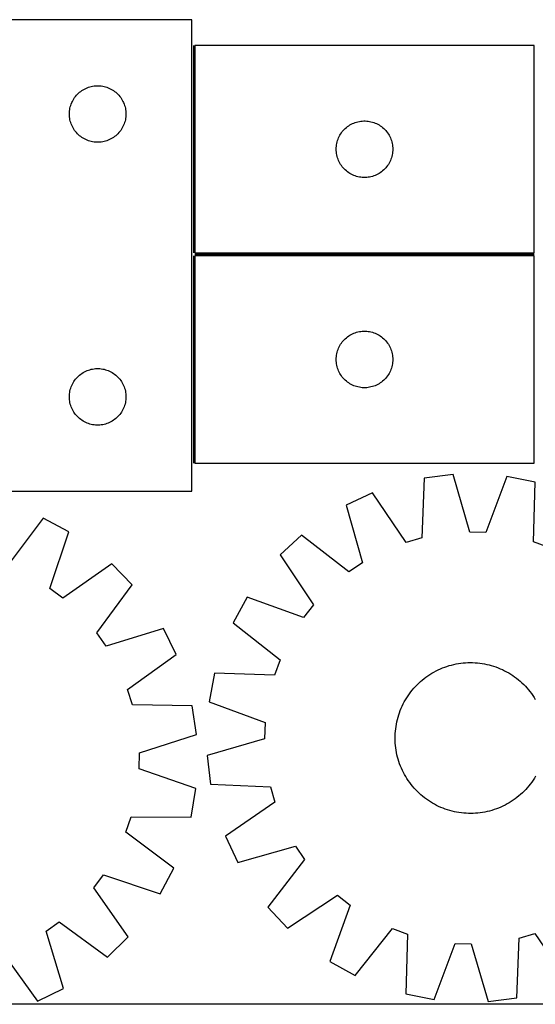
# Model space of a CAD drawing. Header units: millimetres. Extents: x 7 to 1493, y 7 to 2993.
# Tile 11 of 13: x 863 to 1136, y 2471 to 2993. Entities that reach past the tile are written whole.
import ezdxf

# ---------------------------------------------------------------- set-up
doc = ezdxf.new("R2010")
doc.units = ezdxf.units.MM
doc.layers.add('COMMON', color=5, linetype='CONTINUOUS', true_color=0x0000ff)
doc.layers.add('CUT', color=7, linetype='CONTINUOUS', true_color=0x000000)

msp = doc.modelspace()

# ---------------------------------------------------------------- linework, layer by layer
at = {"layer": 'COMMON'}
for p, q in [((954.869961, 2979.752233), (954.869961, 2869.752233)), ((954.869961, 2868.252232), (954.869961, 2758.252232)), ((1135.619962, 2869.002233), (955.619962, 2869.002233))]:
    msp.add_line(p, q, dxfattribs=at)
at = {"layer": 'CUT'}
for p, q in [((954.119961, 2993.429723), (654.119961, 2993.429723)), ((954.119961, 2743.429723), (954.119961, 2993.429723)), ((1135.619962, 2979.752233), (955.619962, 2979.752233)), ((955.619962, 2979.752233), (955.619962, 2869.752233)), ((1135.619962, 2869.752233), (1135.619962, 2979.752233)), ((894.511063, 2954.94793), (895.116747, 2955.427312)), ((895.116747, 2955.427312), (895.746305, 2955.874878)), ((895.746305, 2955.874878), (896.398069, 2956.289442)), ((896.398069, 2956.289442), (897.07031, 2956.669905)), ((897.07031, 2956.669905), (897.761245, 2957.015257)), ((897.761245, 2957.015257), (898.469042, 2957.324583)), ((898.469042, 2957.324583), (899.191825, 2957.597062)), ((899.191825, 2957.597062), (899.927676, 2957.831971)), ((899.927676, 2957.831971), (900.674645, 2958.028689)), ((900.674645, 2958.028689), (901.430749, 2958.186692)), ((901.430749, 2958.186692), (902.193985, 2958.305563)), ((902.193985, 2958.305563), (902.962329, 2958.384986)), ((902.962329, 2958.384986), (903.733742, 2958.42475)), ((903.733742, 2958.42475), (904.506179, 2958.42475)), ((904.506179, 2958.42475), (905.277593, 2958.384986)), ((905.277593, 2958.384986), (906.045936, 2958.305563)), ((906.045936, 2958.305563), (906.809172, 2958.186692)), ((906.809172, 2958.186692), (907.565277, 2958.028689)), ((907.565277, 2958.028689), (908.312245, 2957.831971)), ((908.312245, 2957.831971), (909.048097, 2957.597062)), ((909.048097, 2957.597062), (909.770879, 2957.324583)), ((909.770879, 2957.324583), (910.478677, 2957.015257)), ((910.478677, 2957.015257), (911.169612, 2956.669905)), ((911.169612, 2956.669905), (911.841853, 2956.289442)), ((911.841853, 2956.289442), (912.493617, 2955.874878)), ((912.493617, 2955.874878), (913.123175, 2955.427312)), ((913.123175, 2955.427312), (913.728858, 2954.94793)), ((890.375207, 2949.436532), (890.702655, 2950.13613)), ((890.702655, 2950.13613), (891.065682, 2950.817944)), ((891.065682, 2950.817944), (891.463327, 2951.480166)), ((891.463327, 2951.480166), (891.894536, 2952.12104)), ((891.894536, 2952.12104), (892.358164, 2952.738865)), ((892.358164, 2952.738865), (892.852982, 2953.332005)), ((892.852982, 2953.332005), (893.377678, 2953.898885)), ((893.377678, 2953.898885), (893.930861, 2954.438004)), ((893.930861, 2954.438004), (894.511063, 2954.94793)), ((913.728858, 2954.94793), (914.309061, 2954.438004)), ((914.309061, 2954.438004), (914.862244, 2953.898885)), ((914.862244, 2953.898885), (915.38694, 2953.332005)), ((915.38694, 2953.332005), (915.881758, 2952.738865)), ((915.881758, 2952.738865), (916.345386, 2952.12104)), ((916.345386, 2952.12104), (916.776594, 2951.480166)), ((916.776594, 2951.480166), (917.174239, 2950.817944)), ((917.174239, 2950.817944), (917.537267, 2950.13613)), ((917.537267, 2950.13613), (917.864714, 2949.436532)), ((889.139849, 2944.201904), (889.199463, 2944.972038)), ((889.199463, 2944.972038), (889.298642, 2945.738082)), ((889.298642, 2945.738082), (889.437126, 2946.498004)), ((889.437126, 2946.498004), (889.614545, 2947.24979)), ((889.614545, 2947.24979), (889.83043, 2947.991446)), ((889.83043, 2947.991446), (890.084209, 2948.721004)), ((890.084209, 2948.721004), (890.375207, 2949.436532)), ((917.864714, 2949.436532), (918.155713, 2948.721004)), ((918.155713, 2948.721004), (918.409492, 2947.991446)), ((918.409492, 2947.991446), (918.625377, 2947.24979)), ((918.625377, 2947.24979), (918.802796, 2946.498004)), ((918.802796, 2946.498004), (918.941279, 2945.738082)), ((918.941279, 2945.738082), (919.040459, 2944.972038)), ((919.040459, 2944.972038), (919.100072, 2944.201904)), ((889.119961, 2943.429723), (889.139849, 2944.201904)), ((889.139849, 2942.657542), (889.119961, 2943.429723)), ((889.199463, 2941.887408), (889.139849, 2942.657542)), ((889.298642, 2941.121364), (889.199463, 2941.887408)), ((889.437126, 2940.361442), (889.298642, 2941.121364)), ((889.614545, 2939.609656), (889.437126, 2940.361442)), ((889.83043, 2938.868001), (889.614545, 2939.609656)), ((918.625377, 2939.609656), (918.409492, 2938.868001)), ((918.802796, 2940.361442), (918.625377, 2939.609656)), ((918.941279, 2941.121364), (918.802796, 2940.361442)), ((919.040459, 2941.887408), (918.941279, 2941.121364)), ((919.100072, 2942.657542), (919.040459, 2941.887408)), ((919.100072, 2944.201904), (919.119961, 2943.429723)), ((919.119961, 2943.429723), (919.100072, 2942.657542)), ((1042.93075, 2939.509202), (1043.693986, 2939.628073)), ((1043.693986, 2939.628073), (1044.46233, 2939.707496)), ((1044.46233, 2939.707496), (1045.233743, 2939.74726)), ((1045.233743, 2939.74726), (1046.00618, 2939.74726)), ((1046.00618, 2939.74726), (1046.777594, 2939.707496)), ((1046.777594, 2939.707496), (1047.545937, 2939.628073)), ((1047.545937, 2939.628073), (1048.309173, 2939.509202)), ((890.084209, 2938.138442), (889.83043, 2938.868001)), ((890.375207, 2937.422914), (890.084209, 2938.138442)), ((890.702655, 2936.723316), (890.375207, 2937.422914)), ((891.065682, 2936.041502), (890.702655, 2936.723316)), ((891.463327, 2935.37928), (891.065682, 2936.041502)), ((891.894536, 2934.738407), (891.463327, 2935.37928)), ((892.358164, 2934.120581), (891.894536, 2934.738407)), ((916.345386, 2934.738407), (915.881758, 2934.120581)), ((916.776594, 2935.37928), (916.345386, 2934.738407)), ((917.174239, 2936.041502), (916.776594, 2935.37928)), ((917.537267, 2936.723316), (917.174239, 2936.041502)), ((917.864714, 2937.422914), (917.537267, 2936.723316)), ((918.155713, 2938.138442), (917.864714, 2937.422914)), ((918.409492, 2938.868001), (918.155713, 2938.138442)), ((1033.858165, 2934.061375), (1034.352983, 2934.654515)), ((1034.352983, 2934.654515), (1034.877679, 2935.221395)), ((1034.877679, 2935.221395), (1035.430862, 2935.760514)), ((1035.430862, 2935.760514), (1036.011064, 2936.27044)), ((1036.011064, 2936.27044), (1036.616748, 2936.749822)), ((1036.616748, 2936.749822), (1037.246306, 2937.197388)), ((1037.246306, 2937.197388), (1037.89807, 2937.611953)), ((1037.89807, 2937.611953), (1038.570311, 2937.992415)), ((1038.570311, 2937.992415), (1039.261246, 2938.337767)), ((1039.261246, 2938.337767), (1039.969043, 2938.647093)), ((1039.969043, 2938.647093), (1040.691826, 2938.919572)), ((1040.691826, 2938.919572), (1041.427677, 2939.154481)), ((1041.427677, 2939.154481), (1042.174646, 2939.351199)), ((1042.174646, 2939.351199), (1042.93075, 2939.509202)), ((1048.309173, 2939.509202), (1049.065278, 2939.351199)), ((1049.065278, 2939.351199), (1049.812246, 2939.154481)), ((1049.812246, 2939.154481), (1050.548098, 2938.919572)), ((1050.548098, 2938.919572), (1051.27088, 2938.647093)), ((1051.27088, 2938.647093), (1051.978678, 2938.337767)), ((1051.978678, 2938.337767), (1052.669613, 2937.992415)), ((1052.669613, 2937.992415), (1053.341854, 2937.611953)), ((1053.341854, 2937.611953), (1053.993618, 2937.197388)), ((1053.993618, 2937.197388), (1054.623176, 2936.749822)), ((1054.623176, 2936.749822), (1055.228859, 2936.27044)), ((1055.228859, 2936.27044), (1055.809062, 2935.760514)), ((1055.809062, 2935.760514), (1056.362245, 2935.221395)), ((1056.362245, 2935.221395), (1056.886941, 2934.654515)), ((1056.886941, 2934.654515), (1057.381759, 2934.061375)), ((892.852982, 2933.527441), (892.358164, 2934.120581)), ((893.377678, 2932.960561), (892.852982, 2933.527441)), ((893.930861, 2932.421443), (893.377678, 2932.960561)), ((894.511063, 2931.911516), (893.930861, 2932.421443)), ((895.116747, 2931.432134), (894.511063, 2931.911516)), ((895.746305, 2930.984568), (895.116747, 2931.432134)), ((896.398069, 2930.570004), (895.746305, 2930.984568)), ((897.07031, 2930.189541), (896.398069, 2930.570004)), ((897.761245, 2929.844189), (897.07031, 2930.189541)), ((898.469042, 2929.534864), (897.761245, 2929.844189)), ((899.191825, 2929.262385), (898.469042, 2929.534864)), ((899.927676, 2929.027475), (899.191825, 2929.262385)), ((909.048097, 2929.262385), (908.312245, 2929.027475)), ((909.770879, 2929.534864), (909.048097, 2929.262385)), ((910.478677, 2929.844189), (909.770879, 2929.534864)), ((911.169612, 2930.189541), (910.478677, 2929.844189)), ((911.841853, 2930.570004), (911.169612, 2930.189541)), ((912.493617, 2930.984568), (911.841853, 2930.570004)), ((913.123175, 2931.432134), (912.493617, 2930.984568)), ((913.728858, 2931.911516), (913.123175, 2931.432134)), ((914.309061, 2932.421443), (913.728858, 2931.911516)), ((914.862244, 2932.960561), (914.309061, 2932.421443)), ((915.38694, 2933.527441), (914.862244, 2932.960561)), ((915.881758, 2934.120581), (915.38694, 2933.527441)), ((1031.114546, 2928.5723), (1031.330431, 2929.313956)), ((1031.330431, 2929.313956), (1031.58421, 2930.043514)), ((1031.58421, 2930.043514), (1031.875208, 2930.759042)), ((1031.875208, 2930.759042), (1032.202656, 2931.45864)), ((1032.202656, 2931.45864), (1032.565683, 2932.140454)), ((1032.565683, 2932.140454), (1032.963328, 2932.802676)), ((1032.963328, 2932.802676), (1033.394537, 2933.44355)), ((1033.394537, 2933.44355), (1033.858165, 2934.061375)), ((1057.381759, 2934.061375), (1057.845387, 2933.44355)), ((1057.845387, 2933.44355), (1058.276595, 2932.802676)), ((1058.276595, 2932.802676), (1058.67424, 2932.140454)), ((1058.67424, 2932.140454), (1059.037268, 2931.45864)), ((1059.037268, 2931.45864), (1059.364715, 2930.759042)), ((1059.364715, 2930.759042), (1059.655714, 2930.043514)), ((1059.655714, 2930.043514), (1059.909493, 2929.313956)), ((1059.909493, 2929.313956), (1060.125378, 2928.5723)), ((900.674645, 2928.830757), (899.927676, 2929.027475)), ((901.430749, 2928.672754), (900.674645, 2928.830757)), ((902.193985, 2928.553883), (901.430749, 2928.672754)), ((902.962329, 2928.47446), (902.193985, 2928.553883)), ((903.733742, 2928.434696), (902.962329, 2928.47446)), ((904.506179, 2928.434696), (903.733742, 2928.434696)), ((905.277593, 2928.47446), (904.506179, 2928.434696)), ((906.045936, 2928.553883), (905.277593, 2928.47446)), ((906.809172, 2928.672754), (906.045936, 2928.553883)), ((907.565277, 2928.830757), (906.809172, 2928.672754)), ((908.312245, 2929.027475), (907.565277, 2928.830757)), ((1030.619962, 2924.752233), (1030.63985, 2925.524414)), ((1030.63985, 2923.980052), (1030.619962, 2924.752233)), ((1030.63985, 2925.524414), (1030.699464, 2926.294548)), ((1030.699464, 2923.209918), (1030.63985, 2923.980052)), ((1030.699464, 2926.294548), (1030.798643, 2927.060592)), ((1030.798643, 2927.060592), (1030.937127, 2927.820514)), ((1030.937127, 2927.820514), (1031.114546, 2928.5723)), ((1060.125378, 2928.5723), (1060.302797, 2927.820514)), ((1060.302797, 2927.820514), (1060.44128, 2927.060592)), ((1060.44128, 2927.060592), (1060.54046, 2926.294548)), ((1060.54046, 2926.294548), (1060.600073, 2925.524414)), ((1060.600073, 2923.980052), (1060.54046, 2923.209918)), ((1060.600073, 2925.524414), (1060.619962, 2924.752233)), ((1060.619962, 2924.752233), (1060.600073, 2923.980052)), ((1030.798643, 2922.443874), (1030.699464, 2923.209918)), ((1030.937127, 2921.683952), (1030.798643, 2922.443874)), ((1031.114546, 2920.932166), (1030.937127, 2921.683952)), ((1031.330431, 2920.190511), (1031.114546, 2920.932166)), ((1031.58421, 2919.460952), (1031.330431, 2920.190511)), ((1031.875208, 2918.745425), (1031.58421, 2919.460952)), ((1032.202656, 2918.045826), (1031.875208, 2918.745425)), ((1059.364715, 2918.745425), (1059.037268, 2918.045826)), ((1059.655714, 2919.460952), (1059.364715, 2918.745425)), ((1059.909493, 2920.190511), (1059.655714, 2919.460952)), ((1060.125378, 2920.932166), (1059.909493, 2920.190511)), ((1060.302797, 2921.683952), (1060.125378, 2920.932166)), ((1060.44128, 2922.443874), (1060.302797, 2921.683952)), ((1060.54046, 2923.209918), (1060.44128, 2922.443874)), ((1032.565683, 2917.364012), (1032.202656, 2918.045826)), ((1032.963328, 2916.70179), (1032.565683, 2917.364012)), ((1033.394537, 2916.060917), (1032.963328, 2916.70179)), ((1033.858165, 2915.443091), (1033.394537, 2916.060917)), ((1034.352983, 2914.849951), (1033.858165, 2915.443091)), ((1034.877679, 2914.283071), (1034.352983, 2914.849951)), ((1035.430862, 2913.743953), (1034.877679, 2914.283071)), ((1036.011064, 2913.234026), (1035.430862, 2913.743953)), ((1055.809062, 2913.743953), (1055.228859, 2913.234026)), ((1056.362245, 2914.283071), (1055.809062, 2913.743953)), ((1056.886941, 2914.849951), (1056.362245, 2914.283071)), ((1057.381759, 2915.443091), (1056.886941, 2914.849951)), ((1057.845387, 2916.060917), (1057.381759, 2915.443091)), ((1058.276595, 2916.70179), (1057.845387, 2916.060917)), ((1058.67424, 2917.364012), (1058.276595, 2916.70179)), ((1059.037268, 2918.045826), (1058.67424, 2917.364012)), ((1036.616748, 2912.754644), (1036.011064, 2913.234026)), ((1037.246306, 2912.307078), (1036.616748, 2912.754644)), ((1037.89807, 2911.892514), (1037.246306, 2912.307078)), ((1038.570311, 2911.512051), (1037.89807, 2911.892514)), ((1039.261246, 2911.166699), (1038.570311, 2911.512051)), ((1039.969043, 2910.857374), (1039.261246, 2911.166699)), ((1040.691826, 2910.584895), (1039.969043, 2910.857374)), ((1041.427677, 2910.349985), (1040.691826, 2910.584895)), ((1042.174646, 2910.153268), (1041.427677, 2910.349985)), ((1042.93075, 2909.995264), (1042.174646, 2910.153268)), ((1043.693986, 2909.876393), (1042.93075, 2909.995264)), ((1044.46233, 2909.79697), (1043.693986, 2909.876393)), ((1045.233743, 2909.757206), (1044.46233, 2909.79697)), ((1046.00618, 2909.757206), (1045.233743, 2909.757206)), ((1046.777594, 2909.79697), (1046.00618, 2909.757206)), ((1047.545937, 2909.876393), (1046.777594, 2909.79697)), ((1048.309173, 2909.995264), (1047.545937, 2909.876393)), ((1049.065278, 2910.153268), (1048.309173, 2909.995264)), ((1049.812246, 2910.349985), (1049.065278, 2910.153268)), ((1050.548098, 2910.584895), (1049.812246, 2910.349985)), ((1051.27088, 2910.857374), (1050.548098, 2910.584895)), ((1051.978678, 2911.166699), (1051.27088, 2910.857374)), ((1052.669613, 2911.512051), (1051.978678, 2911.166699)), ((1053.341854, 2911.892514), (1052.669613, 2911.512051)), ((1053.993618, 2912.307078), (1053.341854, 2911.892514)), ((1054.623176, 2912.754644), (1053.993618, 2912.307078)), ((1055.228859, 2913.234026), (1054.623176, 2912.754644)), ((955.619962, 2869.752233), (1135.619962, 2869.752233)), ((1135.619962, 2868.252232), (955.619962, 2868.252232)), ((955.619962, 2868.252232), (955.619962, 2758.252232)), ((1135.619962, 2758.252232), (1135.619962, 2868.252232)), ((1035.430862, 2824.260513), (1036.011064, 2824.770439)), ((1036.011064, 2824.770439), (1036.616748, 2825.249821)), ((1036.616748, 2825.249821), (1037.246306, 2825.697387)), ((1037.246306, 2825.697387), (1037.89807, 2826.111952)), ((1037.89807, 2826.111952), (1038.570311, 2826.492414)), ((1038.570311, 2826.492414), (1039.261246, 2826.837766)), ((1039.261246, 2826.837766), (1039.969043, 2827.147092)), ((1039.969043, 2827.147092), (1040.691826, 2827.419571)), ((1040.691826, 2827.419571), (1041.427677, 2827.65448)), ((1041.427677, 2827.65448), (1042.174646, 2827.851198)), ((1042.174646, 2827.851198), (1042.93075, 2828.009201)), ((1042.93075, 2828.009201), (1043.693986, 2828.128072)), ((1043.693986, 2828.128072), (1044.46233, 2828.207495)), ((1044.46233, 2828.207495), (1045.233743, 2828.247259)), ((1045.233743, 2828.247259), (1046.00618, 2828.247259)), ((1046.00618, 2828.247259), (1046.777594, 2828.207495)), ((1046.777594, 2828.207495), (1047.545937, 2828.128072)), ((1047.545937, 2828.128072), (1048.309173, 2828.009201)), ((1048.309173, 2828.009201), (1049.065278, 2827.851198)), ((1049.065278, 2827.851198), (1049.812246, 2827.65448)), ((1049.812246, 2827.65448), (1050.548098, 2827.419571)), ((1050.548098, 2827.419571), (1051.27088, 2827.147092)), ((1051.27088, 2827.147092), (1051.978678, 2826.837766)), ((1051.978678, 2826.837766), (1052.669613, 2826.492414)), ((1052.669613, 2826.492414), (1053.341854, 2826.111952)), ((1053.341854, 2826.111952), (1053.993618, 2825.697387)), ((1053.993618, 2825.697387), (1054.623176, 2825.249821)), ((1054.623176, 2825.249821), (1055.228859, 2824.770439)), ((1055.228859, 2824.770439), (1055.809062, 2824.260513)), ((1031.875208, 2819.259041), (1032.202656, 2819.958639)), ((1032.202656, 2819.958639), (1032.565683, 2820.640453)), ((1032.565683, 2820.640453), (1032.963328, 2821.302675)), ((1032.963328, 2821.302675), (1033.394537, 2821.943549)), ((1033.394537, 2821.943549), (1033.858165, 2822.561374)), ((1033.858165, 2822.561374), (1034.352983, 2823.154514)), ((1034.352983, 2823.154514), (1034.877679, 2823.721394)), ((1034.877679, 2823.721394), (1035.430862, 2824.260513)), ((1055.809062, 2824.260513), (1056.362245, 2823.721394)), ((1056.362245, 2823.721394), (1056.886941, 2823.154514)), ((1056.886941, 2823.154514), (1057.381759, 2822.561374)), ((1057.381759, 2822.561374), (1057.845387, 2821.943549)), ((1057.845387, 2821.943549), (1058.276595, 2821.302675)), ((1058.276595, 2821.302675), (1058.67424, 2820.640453)), ((1058.67424, 2820.640453), (1059.037268, 2819.958639)), ((1059.037268, 2819.958639), (1059.364715, 2819.259041)), ((1030.63985, 2814.024413), (1030.699464, 2814.794547)), ((1030.699464, 2814.794547), (1030.798643, 2815.560591)), ((1030.798643, 2815.560591), (1030.937127, 2816.320513)), ((1030.937127, 2816.320513), (1031.114546, 2817.072299)), ((1031.114546, 2817.072299), (1031.330431, 2817.813955)), ((1031.330431, 2817.813955), (1031.58421, 2818.543513)), ((1031.58421, 2818.543513), (1031.875208, 2819.259041)), ((1059.364715, 2819.259041), (1059.655714, 2818.543513)), ((1059.655714, 2818.543513), (1059.909493, 2817.813955)), ((1059.909493, 2817.813955), (1060.125378, 2817.072299)), ((1060.125378, 2817.072299), (1060.302797, 2816.320513)), ((1060.302797, 2816.320513), (1060.44128, 2815.560591)), ((1060.44128, 2815.560591), (1060.54046, 2814.794547)), ((1060.54046, 2814.794547), (1060.600073, 2814.024413)), ((1030.619962, 2813.252232), (1030.63985, 2814.024413)), ((1030.63985, 2812.480051), (1030.619962, 2813.252232)), ((1030.699464, 2811.709917), (1030.63985, 2812.480051)), ((1030.798643, 2810.943873), (1030.699464, 2811.709917)), ((1030.937127, 2810.183951), (1030.798643, 2810.943873)), ((1031.114546, 2809.432165), (1030.937127, 2810.183951)), ((1031.330431, 2808.69051), (1031.114546, 2809.432165)), ((1060.125378, 2809.432165), (1059.909493, 2808.69051)), ((1060.302797, 2810.183951), (1060.125378, 2809.432165)), ((1060.44128, 2810.943873), (1060.302797, 2810.183951)), ((1060.54046, 2811.709917), (1060.44128, 2810.943873)), ((1060.600073, 2812.480051), (1060.54046, 2811.709917)), ((1060.600073, 2814.024413), (1060.619962, 2813.252232)), ((1060.619962, 2813.252232), (1060.600073, 2812.480051)), ((892.852982, 2803.332005), (893.377678, 2803.898885)), ((893.377678, 2803.898885), (893.930861, 2804.438004)), ((893.930861, 2804.438004), (894.511063, 2804.94793)), ((894.511063, 2804.94793), (895.116747, 2805.427312)), ((895.116747, 2805.427312), (895.746305, 2805.874878)), ((895.746305, 2805.874878), (896.398069, 2806.289442)), ((896.398069, 2806.289442), (897.07031, 2806.669905)), ((897.07031, 2806.669905), (897.761245, 2807.015257)), ((897.761245, 2807.015257), (898.469042, 2807.324583)), ((898.469042, 2807.324583), (899.191825, 2807.597062)), ((899.191825, 2807.597062), (899.927676, 2807.831971)), ((899.927676, 2807.831971), (900.674645, 2808.028689)), ((900.674645, 2808.028689), (901.430749, 2808.186692)), ((901.430749, 2808.186692), (902.193985, 2808.305563)), ((902.193985, 2808.305563), (902.962329, 2808.384986)), ((902.962329, 2808.384986), (903.733742, 2808.42475)), ((903.733742, 2808.42475), (904.506179, 2808.42475)), ((904.506179, 2808.42475), (905.277593, 2808.384986)), ((905.277593, 2808.384986), (906.045936, 2808.305563)), ((906.045936, 2808.305563), (906.809172, 2808.186692)), ((906.809172, 2808.186692), (907.565277, 2808.028689)), ((907.565277, 2808.028689), (908.312245, 2807.831971)), ((908.312245, 2807.831971), (909.048097, 2807.597062)), ((909.048097, 2807.597062), (909.770879, 2807.324583)), ((909.770879, 2807.324583), (910.478677, 2807.015257)), ((910.478677, 2807.015257), (911.169612, 2806.669905)), ((911.169612, 2806.669905), (911.841853, 2806.289442)), ((911.841853, 2806.289442), (912.493617, 2805.874878)), ((912.493617, 2805.874878), (913.123175, 2805.427312)), ((913.123175, 2805.427312), (913.728858, 2804.94793)), ((913.728858, 2804.94793), (914.309061, 2804.438004)), ((914.309061, 2804.438004), (914.862244, 2803.898885)), ((914.862244, 2803.898885), (915.38694, 2803.332005)), ((1031.58421, 2807.960951), (1031.330431, 2808.69051)), ((1031.875208, 2807.245424), (1031.58421, 2807.960951)), ((1032.202656, 2806.545825), (1031.875208, 2807.245424)), ((1032.565683, 2805.864011), (1032.202656, 2806.545825)), ((1032.963328, 2805.201789), (1032.565683, 2805.864011)), ((1033.394537, 2804.560916), (1032.963328, 2805.201789)), ((1033.858165, 2803.94309), (1033.394537, 2804.560916)), ((1034.352983, 2803.34995), (1033.858165, 2803.94309)), ((1057.381759, 2803.94309), (1056.886941, 2803.34995)), ((1057.845387, 2804.560916), (1057.381759, 2803.94309)), ((1058.276595, 2805.201789), (1057.845387, 2804.560916)), ((1058.67424, 2805.864011), (1058.276595, 2805.201789)), ((1059.037268, 2806.545825), (1058.67424, 2805.864011)), ((1059.364715, 2807.245424), (1059.037268, 2806.545825)), ((1059.655714, 2807.960951), (1059.364715, 2807.245424)), ((1059.909493, 2808.69051), (1059.655714, 2807.960951)), ((889.83043, 2797.991446), (890.084209, 2798.721004)), ((890.084209, 2798.721004), (890.375207, 2799.436532)), ((890.375207, 2799.436532), (890.702655, 2800.13613)), ((890.702655, 2800.13613), (891.065682, 2800.817944)), ((891.065682, 2800.817944), (891.463327, 2801.480166)), ((891.463327, 2801.480166), (891.894536, 2802.12104)), ((891.894536, 2802.12104), (892.358164, 2802.738865)), ((892.358164, 2802.738865), (892.852982, 2803.332005)), ((915.38694, 2803.332005), (915.881758, 2802.738865)), ((915.881758, 2802.738865), (916.345386, 2802.12104)), ((916.345386, 2802.12104), (916.776594, 2801.480166)), ((916.776594, 2801.480166), (917.174239, 2800.817944)), ((917.174239, 2800.817944), (917.537267, 2800.13613)), ((917.537267, 2800.13613), (917.864714, 2799.436532)), ((917.864714, 2799.436532), (918.155713, 2798.721004)), ((918.155713, 2798.721004), (918.409492, 2797.991446)), ((1034.877679, 2802.78307), (1034.352983, 2803.34995)), ((1035.430862, 2802.243952), (1034.877679, 2802.78307)), ((1036.011064, 2801.734025), (1035.430862, 2802.243952)), ((1036.616748, 2801.254643), (1036.011064, 2801.734025)), ((1037.246306, 2800.807077), (1036.616748, 2801.254643)), ((1037.89807, 2800.392513), (1037.246306, 2800.807077)), ((1038.570311, 2800.01205), (1037.89807, 2800.392513)), ((1039.261246, 2799.666698), (1038.570311, 2800.01205)), ((1039.969043, 2799.357373), (1039.261246, 2799.666698)), ((1040.691826, 2799.084894), (1039.969043, 2799.357373)), ((1041.427677, 2798.849984), (1040.691826, 2799.084894)), ((1042.174646, 2798.653267), (1041.427677, 2798.849984)), ((1042.93075, 2798.495263), (1042.174646, 2798.653267)), ((1049.065278, 2798.653267), (1048.309173, 2798.495263)), ((1049.812246, 2798.849984), (1049.065278, 2798.653267)), ((1050.548098, 2799.084894), (1049.812246, 2798.849984)), ((1051.27088, 2799.357373), (1050.548098, 2799.084894)), ((1051.978678, 2799.666698), (1051.27088, 2799.357373)), ((1052.669613, 2800.01205), (1051.978678, 2799.666698)), ((1053.341854, 2800.392513), (1052.669613, 2800.01205)), ((1053.993618, 2800.807077), (1053.341854, 2800.392513)), ((1054.623176, 2801.254643), (1053.993618, 2800.807077)), ((1055.228859, 2801.734025), (1054.623176, 2801.254643)), ((1055.809062, 2802.243952), (1055.228859, 2801.734025)), ((1056.362245, 2802.78307), (1055.809062, 2802.243952)), ((1056.886941, 2803.34995), (1056.362245, 2802.78307)), ((889.119961, 2793.429723), (889.139849, 2794.201904)), ((889.139849, 2792.657542), (889.119961, 2793.429723)), ((889.139849, 2794.201904), (889.199463, 2794.972038)), ((889.199463, 2794.972038), (889.298642, 2795.738082)), ((889.298642, 2795.738082), (889.437126, 2796.498004)), ((889.437126, 2796.498004), (889.614545, 2797.24979)), ((889.614545, 2797.24979), (889.83043, 2797.991446)), ((918.409492, 2797.991446), (918.625377, 2797.24979)), ((918.625377, 2797.24979), (918.802796, 2796.498004)), ((918.802796, 2796.498004), (918.941279, 2795.738082)), ((918.941279, 2795.738082), (919.040459, 2794.972038)), ((919.040459, 2794.972038), (919.100072, 2794.201904)), ((919.100072, 2794.201904), (919.119961, 2793.429723)), ((919.119961, 2793.429723), (919.100072, 2792.657542)), ((1043.693986, 2798.376392), (1042.93075, 2798.495263)), ((1044.46233, 2798.296969), (1043.693986, 2798.376392)), ((1045.233743, 2798.257205), (1044.46233, 2798.296969)), ((1046.00618, 2798.257205), (1045.233743, 2798.257205)), ((1046.777594, 2798.296969), (1046.00618, 2798.257205)), ((1047.545937, 2798.376392), (1046.777594, 2798.296969)), ((1048.309173, 2798.495263), (1047.545937, 2798.376392)), ((889.199463, 2791.887408), (889.139849, 2792.657542)), ((889.298642, 2791.121364), (889.199463, 2791.887408)), ((889.437126, 2790.361442), (889.298642, 2791.121364)), ((889.614545, 2789.609656), (889.437126, 2790.361442)), ((889.83043, 2788.868001), (889.614545, 2789.609656)), ((890.084209, 2788.138442), (889.83043, 2788.868001)), ((918.409492, 2788.868001), (918.155713, 2788.138442)), ((918.625377, 2789.609656), (918.409492, 2788.868001)), ((918.802796, 2790.361442), (918.625377, 2789.609656)), ((918.941279, 2791.121364), (918.802796, 2790.361442)), ((919.040459, 2791.887408), (918.941279, 2791.121364)), ((919.100072, 2792.657542), (919.040459, 2791.887408)), ((890.375207, 2787.422914), (890.084209, 2788.138442)), ((890.702655, 2786.723316), (890.375207, 2787.422914)), ((891.065682, 2786.041502), (890.702655, 2786.723316)), ((891.463327, 2785.37928), (891.065682, 2786.041502)), ((891.894536, 2784.738407), (891.463327, 2785.37928)), ((892.358164, 2784.120581), (891.894536, 2784.738407)), ((892.852982, 2783.527441), (892.358164, 2784.120581)), ((893.377678, 2782.960561), (892.852982, 2783.527441)), ((893.930861, 2782.421443), (893.377678, 2782.960561)), ((914.862244, 2782.960561), (914.309061, 2782.421443)), ((915.38694, 2783.527441), (914.862244, 2782.960561)), ((915.881758, 2784.120581), (915.38694, 2783.527441)), ((916.345386, 2784.738407), (915.881758, 2784.120581)), ((916.776594, 2785.37928), (916.345386, 2784.738407)), ((917.174239, 2786.041502), (916.776594, 2785.37928)), ((917.537267, 2786.723316), (917.174239, 2786.041502)), ((917.864714, 2787.422914), (917.537267, 2786.723316)), ((918.155713, 2788.138442), (917.864714, 2787.422914)), ((894.511063, 2781.911516), (893.930861, 2782.421443)), ((895.116747, 2781.432134), (894.511063, 2781.911516)), ((895.746305, 2780.984568), (895.116747, 2781.432134)), ((896.398069, 2780.570004), (895.746305, 2780.984568)), ((897.07031, 2780.189541), (896.398069, 2780.570004)), ((897.761245, 2779.844189), (897.07031, 2780.189541)), ((898.469042, 2779.534864), (897.761245, 2779.844189)), ((899.191825, 2779.262385), (898.469042, 2779.534864)), ((899.927676, 2779.027475), (899.191825, 2779.262385)), ((900.674645, 2778.830757), (899.927676, 2779.027475)), ((901.430749, 2778.672754), (900.674645, 2778.830757)), ((902.193985, 2778.553883), (901.430749, 2778.672754)), ((902.962329, 2778.47446), (902.193985, 2778.553883)), ((903.733742, 2778.434696), (902.962329, 2778.47446)), ((904.506179, 2778.434696), (903.733742, 2778.434696)), ((905.277593, 2778.47446), (904.506179, 2778.434696)), ((906.045936, 2778.553883), (905.277593, 2778.47446)), ((906.809172, 2778.672754), (906.045936, 2778.553883)), ((907.565277, 2778.830757), (906.809172, 2778.672754)), ((908.312245, 2779.027475), (907.565277, 2778.830757)), ((909.048097, 2779.262385), (908.312245, 2779.027475)), ((909.770879, 2779.534864), (909.048097, 2779.262385)), ((910.478677, 2779.844189), (909.770879, 2779.534864)), ((911.169612, 2780.189541), (910.478677, 2779.844189)), ((911.841853, 2780.570004), (911.169612, 2780.189541)), ((912.493617, 2780.984568), (911.841853, 2780.570004)), ((913.123175, 2781.432134), (912.493617, 2780.984568)), ((913.728858, 2781.911516), (913.123175, 2781.432134)), ((914.309061, 2782.421443), (913.728858, 2781.911516)), ((955.619962, 2758.252232), (1135.619962, 2758.252232)), ((1092.583923, 2752.210701), (1077.310928, 2750.348932)), ((1101.481106, 2721.717835), (1092.583923, 2752.210701)), ((1077.310928, 2750.348932), (1075.999561, 2718.61165)), ((1121.104506, 2751.189835), (1110.049962, 2721.411121)), ((1136.205305, 2748.240868), (1121.104506, 2751.189835)), ((1135.244215, 2716.491048), (1136.205305, 2748.240868)), ((854.119961, 2743.429723), (954.119961, 2743.429723)), ((1049.870777, 2742.506488), (1035.920614, 2736.016226)), ((1067.755315, 2716.25543), (1049.870777, 2742.506488)), ((1035.920614, 2736.016226), (1044.48079, 2705.427043)), ((875.167762, 2729.010368), (856.064093, 2703.632728)), ((888.796033, 2721.868884), (875.167762, 2729.010368)), ((878.801572, 2691.717839), (888.796033, 2721.868884)), ((1110.049962, 2721.411121), (1101.481106, 2721.717835)), ((1012.246928, 2720.078146), (1000.985136, 2709.594702)), ((1037.368157, 2700.638532), (1012.246928, 2720.078146)), ((1075.999561, 2718.61165), (1067.755315, 2716.25543)), ((1143.298902, 2713.551424), (1135.244215, 2716.491048)), ((911.691047, 2704.831156), (885.680256, 2686.598945)), ((922.445462, 2693.827835), (911.691047, 2704.831156)), ((1000.985136, 2709.594702), (1018.578924, 2683.1479)), ((1044.48079, 2705.427043), (1037.368157, 2700.638532)), ((885.680256, 2686.598945), (878.801572, 2691.717839)), ((903.62298, 2668.240945), (922.445462, 2693.827835)), ((983.39526, 2687.121116), (975.924222, 2673.670683)), ((1013.29414, 2676.395831), (983.39526, 2687.121116)), ((1018.578924, 2683.1479), (1013.29414, 2676.395831)), ((975.924222, 2673.670683), (1000.82942, 2653.955059)), ((908.583172, 2661.246958), (903.62298, 2668.240945)), ((938.954967, 2670.549044), (908.583172, 2661.246958)), ((945.782811, 2656.760966), (938.954967, 2670.549044)), ((919.974782, 2638.242855), (945.782811, 2656.760966)), ((1000.82942, 2653.955059), (997.889796, 2645.900372)), ((1097.959006, 2652.327594), (1099.211366, 2652.430558)), ((1099.211366, 2652.430558), (1100.466342, 2652.494133)), ((1100.466342, 2652.494133), (1101.722696, 2652.518257)), ((1101.722696, 2652.518257), (1102.979188, 2652.502906)), ((1102.979188, 2652.502906), (1104.234577, 2652.448095)), ((1104.234577, 2652.448095), (1105.487625, 2652.353878)), ((1081.38061, 2646.876885), (1082.46994, 2647.503278)), ((1082.46994, 2647.503278), (1083.578407, 2648.095145)), ((1083.578407, 2648.095145), (1084.704919, 2648.651903)), ((1084.704919, 2648.651903), (1085.848363, 2649.173001)), ((1085.848363, 2649.173001), (1087.00761, 2649.657925)), ((1087.00761, 2649.657925), (1088.181518, 2650.106198)), ((1088.181518, 2650.106198), (1089.368926, 2650.517376)), ((1089.368926, 2650.517376), (1090.568665, 2650.891053)), ((1090.568665, 2650.891053), (1091.779548, 2651.226862)), ((1091.779548, 2651.226862), (1093.000383, 2651.52447)), ((1093.000383, 2651.52447), (1094.229963, 2651.783584)), ((1094.229963, 2651.783584), (1095.467075, 2652.003947)), ((1095.467075, 2652.003947), (1096.710498, 2652.185344)), ((1096.710498, 2652.185344), (1097.959006, 2652.327594)), ((1105.487625, 2652.353878), (1106.737096, 2652.220349)), ((1106.737096, 2652.220349), (1107.981756, 2652.047639)), ((1107.981756, 2652.047639), (1109.220376, 2651.835918)), ((1109.220376, 2651.835918), (1110.451736, 2651.585396)), ((1110.451736, 2651.585396), (1111.674618, 2651.29632)), ((1111.674618, 2651.29632), (1112.887817, 2650.968974)), ((1112.887817, 2650.968974), (1114.090135, 2650.603683)), ((1114.090135, 2650.603683), (1115.280386, 2650.200806)), ((1115.280386, 2650.200806), (1116.457395, 2649.760741)), ((1116.457395, 2649.760741), (1117.62, 2649.283922)), ((1117.62, 2649.283922), (1118.767055, 2648.770821)), ((1118.767055, 2648.770821), (1119.897426, 2648.221943)), ((1119.897426, 2648.221943), (1121.009999, 2647.63783)), ((1121.009999, 2647.63783), (1122.103676, 2647.019058)), ((966.139976, 2646.861462), (963.191008, 2631.760663)), ((997.889796, 2645.900372), (966.139976, 2646.861462)), ((1074.378827, 2641.581472), (1075.305279, 2642.43041)), ((1075.305279, 2642.43041), (1076.257939, 2643.249828)), ((1076.257939, 2643.249828), (1077.235868, 2644.038917)), ((1077.235868, 2644.038917), (1078.238099, 2644.7969)), ((1078.238099, 2644.7969), (1079.263646, 2645.523028)), ((1079.263646, 2645.523028), (1080.311494, 2646.216585)), ((1080.311494, 2646.216585), (1081.38061, 2646.876885)), ((1122.103676, 2647.019058), (1123.177376, 2646.366238)), ((1123.177376, 2646.366238), (1124.230042, 2645.680015)), ((1124.230042, 2645.680015), (1125.260633, 2644.961066)), ((1125.260633, 2644.961066), (1126.268133, 2644.210099)), ((1126.268133, 2644.210099), (1127.251547, 2643.427857)), ((1127.251547, 2643.427857), (1128.209906, 2642.615111)), ((1128.209906, 2642.615111), (1129.142262, 2641.772663)), ((922.530944, 2630.058394), (919.974782, 2638.242855)), ((1069.419778, 2635.91679), (1070.170745, 2636.92429)), ((1070.170745, 2636.92429), (1070.952987, 2637.907704)), ((1070.952987, 2637.907704), (1071.765733, 2638.866063)), ((1071.765733, 2638.866063), (1072.608181, 2639.798419)), ((1072.608181, 2639.798419), (1073.479499, 2640.703854)), ((1073.479499, 2640.703854), (1074.378827, 2641.581472)), ((1129.142262, 2641.772663), (1130.047697, 2640.901345)), ((1130.047697, 2640.901345), (1130.925316, 2640.002016)), ((1130.925316, 2640.002016), (1131.774253, 2639.075565)), ((1131.774253, 2639.075565), (1132.593671, 2638.122905)), ((1132.593671, 2638.122905), (1133.38276, 2637.144976)), ((1133.38276, 2637.144976), (1134.140743, 2636.142744)), ((963.191008, 2631.760663), (992.969722, 2620.706119)), ((1066.158901, 2630.553583), (1066.743014, 2631.666156)), ((1066.743014, 2631.666156), (1067.361786, 2632.759832)), ((1067.361786, 2632.759832), (1068.014605, 2633.833533)), ((1068.014605, 2633.833533), (1068.700829, 2634.886199)), ((1068.700829, 2634.886199), (1069.419778, 2635.91679)), ((1134.140743, 2636.142744), (1134.866871, 2635.117198)), ((1134.866871, 2635.117198), (1135.560428, 2634.06935)), ((1135.560428, 2634.06935), (1136.220728, 2633.000233)), ((954.290741, 2629.519803), (922.530944, 2630.058394)), ((956.523656, 2614.296642), (954.290741, 2629.519803)), ((1064.180038, 2625.936543), (1064.620103, 2627.113552)), ((1064.620103, 2627.113552), (1065.096921, 2628.276157)), ((1065.096921, 2628.276157), (1065.610023, 2629.423211)), ((1065.610023, 2629.423211), (1066.158901, 2630.553583)), ((1062.544926, 2619.876533), (1062.795448, 2621.107893)), ((1062.795448, 2621.107893), (1063.084524, 2622.330775)), ((1063.084524, 2622.330775), (1063.41187, 2623.543974)), ((1063.41187, 2623.543974), (1063.777161, 2624.746292)), ((1063.777161, 2624.746292), (1064.180038, 2625.936543)), ((992.969722, 2620.706119), (992.663009, 2612.137263)), ((1061.932749, 2614.890734), (1062.026966, 2616.143782)), ((1062.026966, 2616.143782), (1062.160495, 2617.393253)), ((1062.160495, 2617.393253), (1062.333205, 2618.637913)), ((1062.333205, 2618.637913), (1062.544926, 2619.876533)), ((926.256351, 2604.659992), (956.523656, 2614.296642)), ((992.663009, 2612.137263), (962.170143, 2603.24008)), ((1061.862587, 2612.378853), (1061.877938, 2613.635344)), ((1061.886711, 2611.122499), (1061.862587, 2612.378853)), ((1061.877938, 2613.635344), (1061.932749, 2614.890734)), ((1061.950286, 2609.867523), (1061.886711, 2611.122499)), ((1062.05325, 2608.615163), (1061.950286, 2609.867523)), ((1062.1955, 2607.366655), (1062.05325, 2608.615163)), ((1062.376896, 2606.123232), (1062.1955, 2607.366655)), ((1062.59726, 2604.88612), (1062.376896, 2606.123232)), ((926.158268, 2596.086209), (926.256351, 2604.659992)), ((962.170143, 2603.24008), (964.031911, 2587.967085)), ((1062.856374, 2603.65654), (1062.59726, 2604.88612)), ((1063.153982, 2602.435705), (1062.856374, 2603.65654)), ((1063.48979, 2601.224822), (1063.153982, 2602.435705)), ((1063.863468, 2600.025083), (1063.48979, 2601.224822)), ((956.197196, 2585.759662), (926.158268, 2596.086209)), ((1064.274646, 2598.837674), (1063.863468, 2600.025083)), ((1064.722918, 2597.663767), (1064.274646, 2598.837674)), ((1065.207843, 2596.504519), (1064.722918, 2597.663767)), ((1065.728941, 2595.361076), (1065.207843, 2596.504519)), ((1066.285698, 2594.234564), (1065.728941, 2595.361076)), ((1066.877565, 2593.126097), (1066.285698, 2594.234564)), ((1067.503958, 2592.036767), (1066.877565, 2593.126097)), ((1068.164259, 2590.967651), (1067.503958, 2592.036767)), ((1068.857816, 2589.919803), (1068.164259, 2590.967651)), ((1069.583944, 2588.894256), (1068.857816, 2589.919803)), ((1135.023858, 2590.150802), (1134.304909, 2589.120211)), ((1135.710081, 2591.203467), (1135.023858, 2590.150802)), ((1136.362901, 2592.277168), (1135.710081, 2591.203467)), ((953.616609, 2570.591567), (956.197196, 2585.759662)), ((964.031911, 2587.967085), (995.769193, 2586.655718)), ((995.769193, 2586.655718), (998.125414, 2578.411472)), ((1070.341926, 2587.892024), (1069.583944, 2588.894256)), ((1071.131016, 2586.914096), (1070.341926, 2587.892024)), ((1071.950434, 2585.961436), (1071.131016, 2586.914096)), ((1072.799371, 2585.034984), (1071.950434, 2585.961436)), ((1073.67699, 2584.135656), (1072.799371, 2585.034984)), ((1131.116506, 2585.238582), (1130.245188, 2584.333147)), ((1131.958954, 2586.170938), (1131.116506, 2585.238582)), ((1132.7717, 2587.129296), (1131.958954, 2586.170938)), ((1133.553942, 2588.112711), (1132.7717, 2587.129296)), ((1134.304909, 2589.120211), (1133.553942, 2588.112711)), ((1074.582425, 2583.264338), (1073.67699, 2584.135656)), ((1075.514781, 2582.42189), (1074.582425, 2583.264338)), ((1076.473139, 2581.609144), (1075.514781, 2582.42189)), ((1077.456554, 2580.826902), (1076.473139, 2581.609144)), ((1078.464054, 2580.075935), (1077.456554, 2580.826902)), ((1079.494645, 2579.356985), (1078.464054, 2580.075935)), ((1080.54731, 2578.670762), (1079.494645, 2579.356985)), ((1124.461041, 2579.513972), (1123.413193, 2578.820416)), ((1125.486587, 2580.2401), (1124.461041, 2579.513972)), ((1126.488819, 2580.998083), (1125.486587, 2580.2401)), ((1127.466748, 2581.787173), (1126.488819, 2580.998083)), ((1128.419408, 2582.606591), (1127.466748, 2581.787173)), ((1129.345859, 2583.455528), (1128.419408, 2582.606591)), ((1130.245188, 2584.333147), (1129.345859, 2583.455528)), ((998.125414, 2578.411472), (971.874355, 2560.526934)), ((1081.621011, 2578.017943), (1080.54731, 2578.670762)), ((1082.714688, 2577.399171), (1081.621011, 2578.017943)), ((1083.827261, 2576.815058), (1082.714688, 2577.399171)), ((1084.957632, 2576.26618), (1083.827261, 2576.815058)), ((1086.104687, 2575.753078), (1084.957632, 2576.26618)), ((1087.267292, 2575.27626), (1086.104687, 2575.753078)), ((1088.444301, 2574.836195), (1087.267292, 2575.27626)), ((1089.634552, 2574.433318), (1088.444301, 2574.836195)), ((1090.83687, 2574.068027), (1089.634552, 2574.433318)), ((1113.156022, 2574.145947), (1111.945138, 2573.810139)), ((1114.35576, 2574.519625), (1113.156022, 2574.145947)), ((1115.543169, 2574.930803), (1114.35576, 2574.519625)), ((1116.717077, 2575.379075), (1115.543169, 2574.930803)), ((1117.876324, 2575.864), (1116.717077, 2575.379075)), ((1119.019768, 2576.385098), (1117.876324, 2575.864)), ((1120.14628, 2576.941855), (1119.019768, 2576.385098)), ((1121.254747, 2577.533722), (1120.14628, 2576.941855)), ((1122.344076, 2578.160115), (1121.254747, 2577.533722)), ((1123.413193, 2578.820416), (1122.344076, 2578.160115)), ((919.110075, 2562.655836), (921.852803, 2570.779679)), ((921.852803, 2570.779679), (953.616609, 2570.591567)), ((1092.050069, 2573.740681), (1090.83687, 2574.068027)), ((1093.272951, 2573.451605), (1092.050069, 2573.740681)), ((1094.50431, 2573.201082), (1093.272951, 2573.451605)), ((1095.742931, 2572.989362), (1094.50431, 2573.201082)), ((1096.987591, 2572.816652), (1095.742931, 2572.989362)), ((1098.237061, 2572.683122), (1096.987591, 2572.816652)), ((1099.49011, 2572.588906), (1098.237061, 2572.683122)), ((1100.745499, 2572.534095), (1099.49011, 2572.588906)), ((1102.001991, 2572.518744), (1100.745499, 2572.534095)), ((1103.258345, 2572.542868), (1102.001991, 2572.518744)), ((1104.513321, 2572.606443), (1103.258345, 2572.542868)), ((1105.765681, 2572.709406), (1104.513321, 2572.606443)), ((1107.014188, 2572.851657), (1105.765681, 2572.709406)), ((1108.257612, 2573.033053), (1107.014188, 2572.851657)), ((1109.494724, 2573.253417), (1108.257612, 2573.033053)), ((1110.724304, 2573.512531), (1109.494724, 2573.253417)), ((1111.945138, 2573.810139), (1110.724304, 2573.512531)), ((944.487715, 2543.552167), (919.110075, 2562.655836)), ((971.874355, 2560.526934), (978.364617, 2546.576771)), ((978.364617, 2546.576771), (1008.953801, 2555.136946)), ((1008.953801, 2555.136946), (1013.742312, 2548.024314)), ((1013.742312, 2548.024314), (994.302698, 2522.903085)), ((937.346231, 2529.923897), (944.487715, 2543.552167)), ((902.076293, 2533.039674), (907.195187, 2539.918358)), ((907.195187, 2539.918358), (937.346231, 2529.923897)), ((920.308503, 2507.028883), (902.076293, 2533.039674)), ((1004.786141, 2511.641293), (1031.232944, 2529.235081)), ((1031.232944, 2529.235081), (1037.985013, 2523.950297)), ((994.302698, 2522.903085), (1004.786141, 2511.641293)), ((1037.985013, 2523.950297), (1027.259728, 2494.051417)), ((876.724305, 2510.136758), (883.718293, 2515.09695)), ((883.718293, 2515.09695), (909.305182, 2496.274467)), ((1040.71016, 2486.580379), (1060.425785, 2511.485577)), ((1060.425785, 2511.485577), (1068.480472, 2508.545953)), ((886.026391, 2479.764962), (876.724305, 2510.136758)), ((909.305182, 2496.274467), (920.308503, 2507.028883)), ((1068.480472, 2508.545953), (1067.519382, 2476.796133)), ((1126.413759, 2474.688068), (1127.725126, 2506.42535)), ((1127.725126, 2506.42535), (1135.969372, 2508.78157)), ((1135.969372, 2508.78157), (1153.85391, 2482.530512)), ((1082.620181, 2473.847165), (1093.674725, 2503.625879)), ((1093.674725, 2503.625879), (1102.243581, 2503.319166)), ((1102.243581, 2503.319166), (1111.140764, 2472.8263)), ((853.720203, 2498.745147), (872.238313, 2472.937119)), ((1027.259728, 2494.051417), (1040.71016, 2486.580379)), ((872.238313, 2472.937119), (886.026391, 2479.764962)), ((1067.519382, 2476.796133), (1082.620181, 2473.847165)), ((1146.930069, 2471.30277), (846.930069, 2471.30277)), ((1111.140764, 2472.8263), (1126.413759, 2474.688068))]:
    msp.add_line(p, q, dxfattribs=at)

doc.saveas('drawing.dxf')
